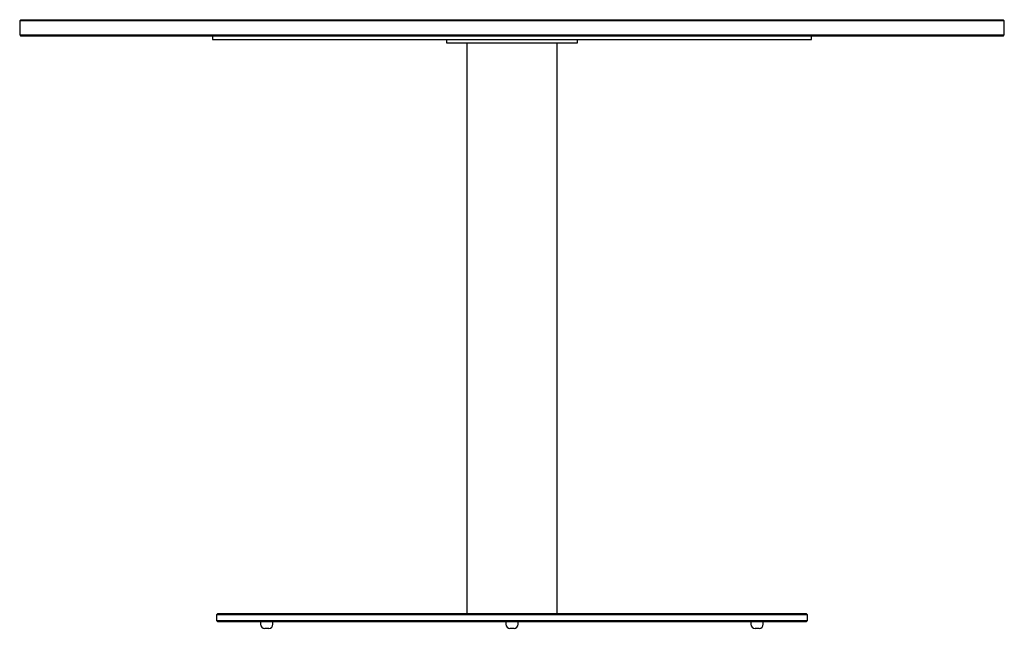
# Model space of a CAD drawing. Header units: millimetres. Extents: x -451 to 749, y -266 to 476.
import ezdxf

# ---------------------------------------------------------------- set-up
doc = ezdxf.new("R2010")
doc.units = ezdxf.units.MM
doc.header["$MEASUREMENT"] = 0
doc.layers.get('0').update_dxf_attribs({"lineweight": 0})

msp = doc.modelspace()

# ---------------------------------------------------------------- linework, layer by layer
at = {"color": 18, "lineweight": 25, "true_color": 0x000000}
for p, q in [((-450, 476.1), (-451.5, 474.6)), ((-451.5, 474.6), (-451.5, 457.6)), ((748.5, 474.6), (-451.5, 474.6)), ((-450, 476.1), (747, 476.1)), ((748.5, 474.6), (747, 476.1)), ((748.5, 457.6), (748.5, 474.6)), ((-451.5, 457.6), (-450, 456.1)), ((-451.5, 457.6), (748.5, 457.6)), ((747, 456.1), (-450, 456.1)), ((-216.5, 456.1), (-216.5, 452.1)), ((513.5, 452.1), (513.5, 456.1)), ((747, 456.1), (748.5, 457.6)), ((-216.5, 452.1), (513.5, 452.1)), ((68.5, 452.1), (68.5, 448.1)), ((68.5, 448.1), (228.5, 448.1)), ((93.5, 448.1), (93.5, -247.9)), ((203.5, -247.9), (203.5, 448.1)), ((228.5, 448.1), (228.5, 452.1)), ((-210, -247.9), (-211.5, -249.4)), ((-211.5, -249.4), (-211.5, -256.4)), ((508.5, -249.4), (-211.5, -249.4)), ((-210, -247.9), (507, -247.9)), ((508.5, -249.4), (507, -247.9)), ((508.5, -256.4), (508.5, -249.4)), ((-211.5, -256.4), (-210, -257.9)), ((-211.5, -256.4), (508.5, -256.4)), ((507, -257.9), (-210, -257.9)), ((-157.8, -257.9), (-157.8, -260.9)), ((-142.8, -260.9), (-142.8, -257.9)), ((141, -257.9), (141, -260.9)), ((156, -260.9), (156, -257.9)), ((439.8, -257.9), (439.8, -260.9)), ((454.8, -260.9), (454.8, -257.9)), ((507, -257.9), (508.5, -256.4)), ((-147.8, -265.9), (-152.8, -265.9)), ((151, -265.9), (146, -265.9)), ((449.8, -265.9), (444.8, -265.9))]:
    msp.add_line(p, q, dxfattribs=at)
for points in [[(-157.8, -260.9), (-157.8, -263.6), (-155.5, -265.9), (-152.8, -265.9)], [(-147.8, -265.9), (-145, -265.9), (-142.8, -263.6), (-142.8, -260.9)], [(141, -260.9), (141, -263.6), (143.3, -265.9), (146, -265.9)], [(151, -265.9), (153.8, -265.9), (156, -263.6), (156, -260.9)], [(439.8, -260.9), (439.8, -263.6), (442, -265.9), (444.8, -265.9)], [(449.8, -265.9), (452.6, -265.9), (454.8, -263.6), (454.8, -260.9)]]:
    msp.add_open_spline(points, degree=3, dxfattribs=at)

doc.saveas('drawing.dxf')
